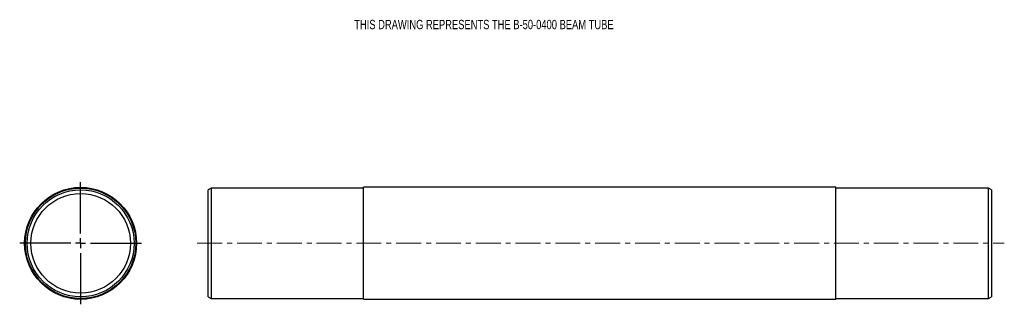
# Model space of a CAD drawing. Header units: inches. Extents: x 0.8 to 20.6, y 7.7 to 13.4.
import ezdxf

# ---------------------------------------------------------------- set-up
doc = ezdxf.new("R2010")
doc.units = ezdxf.units.IN
doc.header["$MEASUREMENT"] = 0
doc.linetypes.add('CENTERX2', pattern=[0.8, 0.5, -0.1, 0.1, -0.1])
doc.layers.add('FORMAT', color=7, linetype='Continuous')
doc.styles.add('SLDTEXTSTYLE0', font='TXT', dxfattribs={"width": 0.75})

# ---------------------------------------------------------------- blocks, each defined once
blk = doc.blocks.new('SW_CENTERMARKSYMBOL_0')
at = {"layer": 'FORMAT', "color": 0}
for p, q in [((0, 0.2), (0, 1.225)), ((-0.2, 0), (-1.225, 0)), ((0, 0), (-0.1, 0)), ((0, 0), (0, 0.1)), ((0, 0), (0, -0.1)), ((0, 0), (0.1, 0)), ((0.2, 0), (1.225, 0)), ((0, -0.2), (0, -1.225))]:
    blk.add_line(p, q, dxfattribs=at)

msp = doc.modelspace()

# ---------------------------------------------------------------- linework, layer by layer
at = {"color": 7, "linetype": 'Continuous', "lineweight": 25}
for p, q in [((4.684, 10.012), (4.624, 9.978)), ((4.624, 8.903), (4.624, 9.978)), ((7.749, 10.012), (4.684, 10.012)), ((4.684, 10.012), (4.684, 8.903)), ((17.247, 10.028), (7.749, 10.028)), ((7.749, 8.903), (7.749, 10.028)), ((17.247, 8.903), (17.247, 10.028)), ((20.312, 10.012), (17.247, 10.012)), ((20.372, 9.978), (20.312, 10.012)), ((20.312, 8.903), (20.312, 10.012)), ((20.372, 9.978), (20.372, 8.903)), ((4.624, 7.828), (4.624, 8.903)), ((4.684, 8.903), (4.684, 7.793)), ((7.749, 7.778), (7.749, 8.903)), ((17.247, 7.778), (17.247, 8.903)), ((20.312, 7.793), (20.312, 8.903)), ((20.372, 8.903), (20.372, 7.828)), ((4.624, 7.828), (4.684, 7.793)), ((4.684, 7.793), (7.749, 7.793)), ((7.749, 7.778), (17.247, 7.778)), ((17.247, 7.793), (20.312, 7.793)), ((20.312, 7.793), (20.372, 7.828))]:
    msp.add_line(p, q, dxfattribs=at)
for radius in [1.125, 1.109, 1.075, 1]:
    msp.add_circle((2.063, 8.903), radius, dxfattribs=at)
at = {"layer": 'FORMAT', "color": 7, "linetype": 'CENTERX2', "lineweight": 18}
msp.add_line((4.408, 8.903), (20.632, 8.903), dxfattribs=at)

# ---------------------------------------------------------------- block references
at = {"layer": 'FORMAT', "color": 7}
msp.add_blockref('SW_CENTERMARKSYMBOL_0', (2.063, 8.903), dxfattribs=at)

# ---------------------------------------------------------------- texts
at = {"layer": 'FORMAT', "color": 7, "insert": (7.564, 13.392), "char_height": 0.1875, "attachment_point": 1, "style": 'SLDTEXTSTYLE0'}
msp.add_mtext('THIS DRAWING REPRESENTS THE B-50-0400 BEAM TUBE', dxfattribs=at)

doc.saveas('drawing.dxf')
